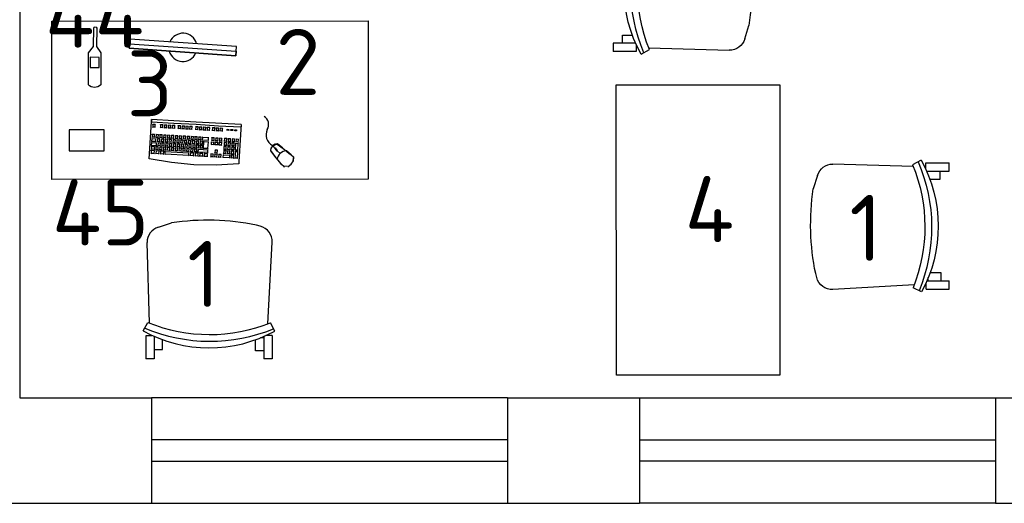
# Model space of a CAD drawing. Header units: millimetres. Extents: x 151654 to 877351, y 70322 to 154322.
# Tile 21 of 173: x 234372 to 238106, y 92538 to 94370. Entities that reach past the tile are written whole.
import ezdxf

# ---------------------------------------------------------------- set-up
doc = ezdxf.new("R2010")
doc.units = ezdxf.units.MM
doc.layers.add('технологич.о', color=152, linetype='Continuous', lineweight=30)
doc.styles.add('GOST', font='isocpeur.ttf')

# ---------------------------------------------------------------- blocks, each defined once
blk = doc.blocks.new('superkomfortchair 2')
at = {"layer": 'технологич.о', "linetype": 'Continuous'}
for p, q in [((-239.2, -32.01), (-239.2, 55.695)), ((-239.2, 55.695), (-208, 55.695)), ((-208, -28.902), (-208, 55.695)), ((208, -28.451), (208, 55.695)), ((208, 55.695), (239.2, 55.695)), ((239.2, -32.01), (239.2, 55.695)), ((-208, 25.149), (-176.8, 25.149)), ((-176.8, 25.149), (-176.8, -16.449)), ((208, 20.149), (176.8, 20.149)), ((176.8, 20.149), (176.8, -17.679)), ((-239.2, -32.01), (-214.95656, -32.01)), ((-208, -23.451), (-195.0676, -23.451)), ((216.62264, -32.01), (239.2, -32.01)), ((-249.58336, -49.416), (-233.80448, -80.984)), ((249.79032, -50.487), (231.5248, -82.322)), ((-222.58288, -76.582), (-240.46048, -385.443)), ((225.59576, -79.924), (234.65, -384.913)), ((-194.47064, -446.69), (-180.09368, -450.434)), ((191.47336, -443.715), (141.24136, -459.332))]:
    blk.add_line(p, q, dxfattribs=at)
for centre, major_axis, start_param, end_param in [((-0.86112, -466.333), (-499.8656, 0), 4.187126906, 5.2331917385), ((-4.36904, -598.93), (-611.75504, 0), 4.2951139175, 5.1170365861), ((-2.782, -609.946), (-596.65944, 0), 4.3088252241, 5.1099732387), ((-178.1572, -388.777), (-62.4, 0), 6.2275878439, 7.5894769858), ((172.27496, -386.625), (-62.4, 0), 1.8835191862, 3.1701305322), ((5.6784, 383.421), (-886.88392, 0), 1.3597668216, 1.7242509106)]:
    blk.add_ellipse(centre, major_axis=major_axis, ratio=0.9615384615, start_param=start_param, end_param=end_param, dxfattribs=at)
blk = doc.blocks.new('клавиатура')
at = {"layer": 'технологич.о', "ltscale": 2}
for p, q in [((-819747.7, 168021.3), (-819733.3, 168105.6)), ((-819733.3, 168105.6), (-819592.6, 168097.4)), ((-819715.4, 168067.9), (-819714.1, 168069.2)), ((-819713.5, 168080.8), (-819714.7, 168081.9)), ((-819714.5, 168085.6), (-819713.1, 168087)), ((-819714.1, 168069.2), (-819713.5, 168080.8)), ((-819714.1, 168069.2), (-819703.6, 168068.6)), ((-819712.4, 168098.6), (-819713.7, 168099.7)), ((-819702.9, 168080.2), (-819713.5, 168080.8)), ((-819713.1, 168087), (-819712.4, 168098.6)), ((-819713.1, 168087), (-819702.6, 168086.4)), ((-819701.9, 168098), (-819712.4, 168098.6)), ((-819703.6, 168068.6), (-819702.9, 168080.2)), ((-819703.6, 168068.6), (-819702.8, 168067.6)), ((-819702.9, 168080.2), (-819701.9, 168080.9)), ((-819702.6, 168086.4), (-819701.9, 168098)), ((-819702.6, 168086.4), (-819701.7, 168085.3)), ((-819701.9, 168098), (-819700.9, 168098.7)), ((-819699.1, 168066.6), (-819700.1, 168067.5)), ((-819699.9, 168071.3), (-819698.8, 168072.2)), ((-819699.6, 168057.6), (-819699.1, 168066.6)), ((-819698.2, 168081.2), (-819699.3, 168082.2)), ((-819688.6, 168066), (-819699.1, 168066.6)), ((-819699, 168085.1), (-819697.8, 168086)), ((-819698.8, 168072.2), (-819698.2, 168081.2)), ((-819698.8, 168072.2), (-819688.2, 168071.6)), ((-819697.1, 168097.7), (-819698.3, 168098.8)), ((-819687.7, 168080.6), (-819698.2, 168081.2)), ((-819697.8, 168086), (-819697.1, 168097.7)), ((-819697.8, 168086), (-819687.3, 168085.4)), ((-819686.6, 168097.1), (-819697.1, 168097.7)), ((-819689.1, 168057), (-819688.6, 168066)), ((-819688.6, 168066), (-819687.8, 168066.5)), ((-819688.2, 168071.6), (-819687.7, 168080.6)), ((-819688.2, 168071.6), (-819687.5, 168070.9)), ((-819687.7, 168080.6), (-819686.8, 168081.2)), ((-819687.3, 168085.4), (-819686.6, 168097.1)), ((-819687.3, 168085.4), (-819686.5, 168084.7)), ((-819686.6, 168097.1), (-819685.7, 168097.7)), ((-819684.5, 168077.9), (-819683.4, 168078.8)), ((-819683.3, 168073.1), (-819684.3, 168074)), ((-819683.9, 168064.2), (-819683.3, 168073.1)), ((-819682.4, 168096.8), (-819683.4, 168097.8)), ((-819683.4, 168078.8), (-819682.4, 168096.8)), ((-819683.4, 168078.8), (-819672.9, 168078.2)), ((-819672.8, 168072.5), (-819683.3, 168073.1)), ((-819682.4, 168096.8), (-819671.9, 168096.2)), ((-819673.3, 168063.6), (-819672.8, 168072.5)), ((-819671.9, 168096.2), (-819672.9, 168078.2)), ((-819672.9, 168078.2), (-819672.3, 168077.5)), ((-819672.8, 168072.5), (-819672.1, 168073)), ((-819671.9, 168096.2), (-819671.1, 168096.8)), ((-819669.4, 168065.2), (-819668.4, 168066)), ((-819668.9, 168080.2), (-819667.9, 168081.1)), ((-819667.9, 168075), (-819668.8, 168075.8)), ((-819668.4, 168066), (-819667.9, 168075)), ((-819668.4, 168066), (-819657.8, 168065.4)), ((-819667.1, 168095.9), (-819668, 168096.8)), ((-819667.9, 168081.1), (-819667.1, 168095.9)), ((-819667.9, 168081.1), (-819657.4, 168080.5)), ((-819657.3, 168074.4), (-819667.9, 168075)), ((-819667.1, 168095.9), (-819656.6, 168095.3)), ((-819657.8, 168065.4), (-819657.3, 168074.4)), ((-819657.8, 168065.4), (-819657.3, 168064.8)), ((-819656.6, 168095.3), (-819657.4, 168080.5)), ((-819657.4, 168080.5), (-819656.8, 168079.9)), ((-819657.3, 168074.4), (-819656.6, 168074.9)), ((-819656.6, 168095.3), (-819655.8, 168095.8)), ((-819652.8, 168065.9), (-819653.7, 168066.8)), ((-819653.5, 168070.7), (-819652.5, 168071.5)), ((-819653.3, 168057), (-819652.8, 168065.9)), ((-819652, 168080.5), (-819652.9, 168081.3)), ((-819642.3, 168065.3), (-819652.8, 168065.9)), ((-819652.7, 168085.2), (-819651.7, 168086)), ((-819652.5, 168071.5), (-819652, 168080.5)), ((-819652.5, 168071.5), (-819642, 168070.9)), ((-819651.1, 168095), (-819652.1, 168095.9)), ((-819641.5, 168079.9), (-819652, 168080.5)), ((-819651.7, 168086), (-819651.1, 168095)), ((-819651.7, 168086), (-819641.1, 168085.4)), ((-819640.6, 168094.4), (-819651.1, 168095)), ((-819642.8, 168056.3), (-819642.3, 168065.3)), ((-819642.3, 168065.3), (-819641.6, 168065.8)), ((-819642, 168070.9), (-819641.5, 168079.9)), ((-819642, 168070.9), (-819641.4, 168070.3)), ((-819641.5, 168079.9), (-819640.8, 168080.4)), ((-819641.1, 168085.4), (-819640.6, 168094.4)), ((-819641.1, 168085.4), (-819640.5, 168084.8)), ((-819640.6, 168094.4), (-819639.9, 168094.9)), ((-819614.5, 168083.2), (-819613.7, 168083.8)), ((-819613.1, 168092.8), (-819613.9, 168093.5)), ((-819613.7, 168083.8), (-819613.1, 168092.8)), ((-819613.7, 168083.8), (-819603.1, 168083.2)), ((-819602.6, 168092.2), (-819613.1, 168092.8)), ((-819603.1, 168083.2), (-819602.6, 168092.2)), ((-819603.1, 168083.2), (-819602.3, 168082.4)), ((-819602.6, 168092.2), (-819601.7, 168092.8)), ((-819592.6, 168097.4), (-819598, 168012.6)), ((-819593.9, 167927.3), (-819584.1, 168096.9)), ((-819584.1, 168096.9), (-819592.6, 168097.4)), ((-819591.9, 168097.4), (-819584.1, 168096.9)), ((-819720.7, 167956.1), (-819715.5, 168046)), ((-819715.5, 168046), (-819716.6, 168047.1)), ((-819716.4, 168050.3), (-819715.2, 168051.6)), ((-819714.5, 168063.2), (-819715.6, 168064.3)), ((-819715.5, 168046), (-819705, 168045.4)), ((-819715.2, 168051.6), (-819714.5, 168063.2)), ((-819715.2, 168051.6), (-819704.6, 168051)), ((-819704, 168062.6), (-819714.5, 168063.2)), ((-819705, 168045.4), (-819710.2, 167955.5)), ((-819705, 168045.4), (-819704.1, 168046)), ((-819704.6, 168051), (-819704, 168062.6)), ((-819704.6, 168051), (-819703.9, 168050)), ((-819704, 168062.6), (-819703, 168063.2)), ((-819702.3, 168027.5), (-819701.3, 168028.3)), ((-819700.8, 168037.3), (-819701.7, 168038.2)), ((-819701.5, 168042.2), (-819700.5, 168043.1)), ((-819701.3, 168028.3), (-819700.8, 168037.3)), ((-819701.3, 168028.3), (-819690.8, 168027.7)), ((-819699.9, 168052), (-819700.9, 168052.9)), ((-819690.3, 168036.7), (-819700.8, 168037.3)), ((-819700.7, 168056.8), (-819699.6, 168057.6)), ((-819700.5, 168043.1), (-819699.9, 168052)), ((-819700.5, 168043.1), (-819689.9, 168042.5)), ((-819689.4, 168051.4), (-819699.9, 168052)), ((-819699.6, 168057.6), (-819689.1, 168057)), ((-819690.8, 168027.7), (-819690.3, 168036.7)), ((-819690.8, 168027.7), (-819690.1, 168027.1)), ((-819690.3, 168036.7), (-819689.5, 168037.2)), ((-819689.9, 168042.5), (-819689.4, 168051.4)), ((-819689.9, 168042.5), (-819689.3, 168041.8)), ((-819689.4, 168051.4), (-819688.7, 168051.9)), ((-819689.1, 168057), (-819688.4, 168056.4)), ((-819685.9, 168029.2), (-819686.8, 168030)), ((-819686.5, 168034.2), (-819685.5, 168035)), ((-819686.4, 168020.3), (-819685.9, 168029.2)), ((-819685, 168044), (-819685.9, 168044.8)), ((-819675.4, 168028.6), (-819685.9, 168029.2)), ((-819685.7, 168048.8), (-819684.7, 168049.6)), ((-819685.5, 168035), (-819685, 168044)), ((-819685.5, 168035), (-819675, 168034.4)), ((-819684.2, 168058.5), (-819685.1, 168059.3)), ((-819674.5, 168043.3), (-819685, 168044)), ((-819684.9, 168063.3), (-819683.9, 168064.2)), ((-819684.7, 168049.6), (-819684.2, 168058.5)), ((-819684.7, 168049.6), (-819674.2, 168048.9)), ((-819673.7, 168057.9), (-819684.2, 168058.5)), ((-819683.9, 168064.2), (-819673.3, 168063.6)), ((-819675.9, 168019.6), (-819675.4, 168028.6)), ((-819675.4, 168028.6), (-819674.7, 168029.1)), ((-819675, 168034.4), (-819674.5, 168043.3)), ((-819675, 168034.4), (-819674.4, 168033.8)), ((-819674.5, 168043.3), (-819673.8, 168043.8)), ((-819674.2, 168048.9), (-819673.7, 168057.9)), ((-819674.2, 168048.9), (-819673.6, 168048.4)), ((-819673.7, 168057.9), (-819673, 168058.4)), ((-819673.3, 168063.6), (-819672.7, 168062.9)), ((-819670.4, 168031.1), (-819671.2, 168031.9)), ((-819671, 168036.1), (-819670.1, 168036.8)), ((-819670.9, 168022.1), (-819670.4, 168031.1)), ((-819669.5, 168045.8), (-819670.4, 168046.6)), ((-819659.9, 168030.5), (-819670.4, 168031.1)), ((-819670.2, 168050.7), (-819669.2, 168051.4)), ((-819670.1, 168036.8), (-819669.5, 168045.8)), ((-819670.1, 168036.8), (-819659.5, 168036.2)), ((-819668.7, 168060.4), (-819669.5, 168061.2)), ((-819659, 168045.2), (-819669.5, 168045.8)), ((-819669.2, 168051.4), (-819668.7, 168060.4)), ((-819669.2, 168051.4), (-819658.7, 168050.8)), ((-819658.2, 168059.8), (-819668.7, 168060.4)), ((-819660.4, 168021.5), (-819659.9, 168030.5)), ((-819659.9, 168030.5), (-819659.2, 168030.9)), ((-819659.5, 168036.2), (-819659, 168045.2)), ((-819659.5, 168036.2), (-819659, 168035.7)), ((-819659, 168045.2), (-819658.4, 168045.6)), ((-819658.7, 168050.8), (-819658.2, 168059.8)), ((-819658.7, 168050.8), (-819658.1, 168050.2)), ((-819658.2, 168059.8), (-819657.5, 168060.2)), ((-819656, 168027.1), (-819655, 168027.9)), ((-819654.5, 168036.8), (-819655.4, 168037.7)), ((-819655.2, 168041.6), (-819654.2, 168042.4)), ((-819655, 168027.9), (-819654.5, 168036.8)), ((-819655, 168027.9), (-819644.5, 168027.3)), ((-819653.7, 168051.4), (-819654.6, 168052.2)), ((-819644, 168036.2), (-819654.5, 168036.8)), ((-819654.3, 168056.2), (-819653.3, 168057)), ((-819654.2, 168042.4), (-819653.7, 168051.4)), ((-819654.2, 168042.4), (-819643.7, 168041.8)), ((-819643.1, 168050.8), (-819653.7, 168051.4)), ((-819653.3, 168057), (-819642.8, 168056.3)), ((-819644.5, 168027.3), (-819644, 168036.2)), ((-819644.5, 168027.3), (-819643.9, 168026.6)), ((-819644, 168036.2), (-819643.3, 168036.7)), ((-819643.7, 168041.8), (-819643.1, 168050.8)), ((-819643.7, 168041.8), (-819643.1, 168041.2)), ((-819643.1, 168050.8), (-819642.4, 168051.3)), ((-819642.8, 168056.3), (-819642.2, 168055.7)), ((-819616.6, 168033.3), (-819617.4, 168034)), ((-819617.1, 168038.4), (-819616.2, 168039.1)), ((-819617.1, 168024.3), (-819616.6, 168033.3)), ((-819606.1, 168032.7), (-819616.6, 168033.3)), ((-819615.7, 168048.1), (-819616.5, 168048.8)), ((-819616.2, 168053.6), (-819615.4, 168054.3)), ((-819616.2, 168039.1), (-819615.7, 168048.1)), ((-819616.2, 168039.1), (-819605.7, 168038.5)), ((-819605.2, 168047.5), (-819615.7, 168048.1)), ((-819614.8, 168063.2), (-819615.6, 168064)), ((-819615.4, 168054.3), (-819614.8, 168063.2)), ((-819615.4, 168054.3), (-819604.8, 168053.7)), ((-819604.3, 168062.6), (-819614.8, 168063.2)), ((-819606.6, 168023.7), (-819606.1, 168032.7)), ((-819606.1, 168032.7), (-819605.1, 168033.3)), ((-819605.7, 168038.5), (-819605.2, 168047.5)), ((-819605.7, 168038.5), (-819604.9, 168037.7)), ((-819605.2, 168047.5), (-819604.3, 168048.1)), ((-819604.8, 168053.7), (-819604.3, 168062.6)), ((-819604.8, 168053.7), (-819604.1, 168052.9)), ((-819604.3, 168062.6), (-819603.4, 168063.3)), ((-819756.1, 167936.7), (-819747.7, 168021.3)), ((-819703.3, 167993.3), (-819704.3, 167994.1)), ((-819704, 167998.1), (-819703, 167998.9)), ((-819703.9, 167984.3), (-819703.3, 167993.3)), ((-819702.5, 168007.8), (-819703.4, 168008.7)), ((-819692.8, 167992.7), (-819703.3, 167993.3)), ((-819703.2, 168012.6), (-819702.2, 168013.4)), ((-819703, 167998.9), (-819702.5, 168007.8)), ((-819703, 167998.9), (-819692.5, 167998.2)), ((-819701.7, 168022.4), (-819702.6, 168023.3)), ((-819692, 168007.2), (-819702.5, 168007.8)), ((-819702.2, 168013.4), (-819701.7, 168022.4)), ((-819702.2, 168013.4), (-819691.6, 168012.8)), ((-819691.1, 168021.8), (-819701.7, 168022.4)), ((-819693.3, 167983.7), (-819692.8, 167992.7)), ((-819692.8, 167992.7), (-819692.1, 167993.1)), ((-819692.5, 167998.2), (-819692, 168007.2)), ((-819692.5, 167998.2), (-819691.9, 167997.6)), ((-819692, 168007.2), (-819691.2, 168007.7)), ((-819691.6, 168012.8), (-819691.1, 168021.8)), ((-819691.6, 168012.8), (-819691, 168012.2)), ((-819691.1, 168021.8), (-819690.4, 168022.3)), ((-819689, 167990), (-819688.1, 167990.8)), ((-819687.6, 167999.8), (-819688.4, 168000.6)), ((-819688.2, 168004.6), (-819687.3, 168005.3)), ((-819688.1, 167990.8), (-819687.6, 167999.8)), ((-819688.1, 167990.8), (-819677.6, 167990.2)), ((-819686.7, 168014.3), (-819687.6, 168015.1)), ((-819677.1, 167999.1), (-819687.6, 167999.8)), ((-819687.4, 168019.5), (-819686.4, 168020.3)), ((-819687.3, 168005.3), (-819686.7, 168014.3)), ((-819687.3, 168005.3), (-819676.7, 168004.7)), ((-819676.2, 168013.7), (-819686.7, 168014.3)), ((-819686.4, 168020.3), (-819675.9, 168019.6)), ((-819677.6, 167990.2), (-819677.1, 167999.1)), ((-819677.6, 167990.2), (-819677, 167989.6)), ((-819677.1, 167999.1), (-819676.4, 167999.6)), ((-819676.7, 168004.7), (-819676.2, 168013.7)), ((-819676.7, 168004.7), (-819676.2, 168004.2)), ((-819676.2, 168013.7), (-819675.6, 168014.2)), ((-819675.9, 168019.6), (-819675.3, 168019.1)), ((-819673.5, 167991.9), (-819672.6, 167992.6)), ((-819672.1, 168001.6), (-819672.9, 168002.4)), ((-819672.7, 168006.5), (-819671.8, 168007.2)), ((-819672.6, 167992.6), (-819672.1, 168001.6)), ((-819672.6, 167992.6), (-819662.1, 167992)), ((-819671.3, 168016.2), (-819672.1, 168017)), ((-819661.6, 168001), (-819672.1, 168001.6)), ((-819671.9, 168021.4), (-819670.9, 168022.1)), ((-819671.8, 168007.2), (-819671.3, 168016.2)), ((-819671.8, 168007.2), (-819661.3, 168006.6)), ((-819660.7, 168015.6), (-819671.3, 168016.2)), ((-819670.9, 168022.1), (-819660.4, 168021.5)), ((-819662.1, 167992), (-819661.6, 168001)), ((-819662.1, 167992), (-819661.6, 167991.5)), ((-819661.6, 168001), (-819661, 168001.4)), ((-819661.3, 168006.6), (-819660.7, 168015.6)), ((-819661.3, 168006.6), (-819660.7, 168006)), ((-819660.7, 168015.6), (-819660.1, 168016)), ((-819660.4, 168021.5), (-819659.8, 168020.9)), ((-819657.1, 167992.7), (-819657.9, 167993.5)), ((-819657.7, 167997.5), (-819656.7, 167998.3)), ((-819657.6, 167983.8), (-819657.1, 167992.7)), ((-819656.2, 168007.2), (-819657.1, 168008.1)), ((-819646.5, 167992.1), (-819657.1, 167992.7)), ((-819656.9, 168012.5), (-819655.9, 168013.3)), ((-819656.7, 167998.3), (-819656.2, 168007.2)), ((-819656.7, 167998.3), (-819646.2, 167997.6)), ((-819655.4, 168022.3), (-819656.3, 168023.1)), ((-819645.7, 168006.6), (-819656.2, 168007.2)), ((-819655.9, 168013.3), (-819655.4, 168022.3)), ((-819655.9, 168013.3), (-819645.3, 168012.7)), ((-819644.8, 168021.7), (-819655.4, 168022.3)), ((-819647.1, 167983.1), (-819646.5, 167992.1)), ((-819646.5, 167992.1), (-819645.9, 167992.6)), ((-819646.2, 167997.6), (-819645.7, 168006.6)), ((-819646.2, 167997.6), (-819645.6, 167997.1)), ((-819645.7, 168006.6), (-819645, 168007.1)), ((-819645.3, 168012.7), (-819644.8, 168021.7)), ((-819645.3, 168012.7), (-819644.8, 168012.1)), ((-819644.8, 168021.7), (-819644.1, 168022.2)), ((-819618.7, 167996.3), (-819619.5, 167997)), ((-819619.2, 167987.3), (-819618.7, 167996.3)), ((-819618.8, 168008.7), (-819618, 168009.4)), ((-819608.2, 167995.7), (-819618.7, 167996.3)), ((-819617.4, 168018.4), (-819618.2, 168019.1)), ((-819618, 168023.7), (-819617.1, 168024.3)), ((-819618, 168009.4), (-819617.4, 168018.4)), ((-819618, 168009.4), (-819607.4, 168008.8)), ((-819606.9, 168017.8), (-819617.4, 168018.4)), ((-819617.1, 168024.3), (-819606.6, 168023.7)), ((-819608.7, 167986.7), (-819608.2, 167995.7)), ((-819608.2, 167995.7), (-819607.3, 167996.3)), ((-819607.4, 168008.8), (-819606.9, 168017.8)), ((-819607.4, 168008.8), (-819606.7, 168008)), ((-819606.9, 168017.8), (-819606, 168018.4)), ((-819606.6, 168023.7), (-819605.8, 168022.9)), ((-819598, 168012.6), (-819602.5, 167927.8)), ((-819721.8, 167954.9), (-819720.7, 167956.1)), ((-819720.7, 167956.1), (-819710.2, 167955.5)), ((-819710.2, 167955.5), (-819709.5, 167954.6)), ((-819706.5, 167954.4), (-819705.5, 167955.2)), ((-819705, 167964.2), (-819705.9, 167965)), ((-819705.7, 167969), (-819704.7, 167969.8)), ((-819705.5, 167955.2), (-819705, 167964.2)), ((-819705.5, 167955.2), (-819695, 167954.6)), ((-819704.2, 167978.7), (-819705.1, 167979.6)), ((-819694.5, 167963.6), (-819705, 167964.2)), ((-819704.9, 167983.5), (-819703.9, 167984.3)), ((-819704.7, 167969.8), (-819704.2, 167978.7)), ((-819704.7, 167969.8), (-819694.2, 167969.2)), ((-819693.7, 167978.1), (-819704.2, 167978.7)), ((-819703.9, 167984.3), (-819693.3, 167983.7)), ((-819695, 167954.6), (-819694.5, 167963.6)), ((-819695, 167954.6), (-819694.4, 167954)), ((-819694.5, 167963.6), (-819693.8, 167964)), ((-819694.2, 167969.2), (-819693.7, 167978.1)), ((-819694.2, 167969.2), (-819693.6, 167968.6)), ((-819693.7, 167978.1), (-819693, 167978.6)), ((-819693.3, 167983.7), (-819692.7, 167983.1)), ((-819690.1, 167956.1), (-819690.9, 167956.9)), ((-819690.7, 167961), (-819689.8, 167961.7)), ((-819690.6, 167947.1), (-819690.1, 167956.1)), ((-819689.3, 167970.7), (-819690.1, 167971.4)), ((-819679.6, 167955.5), (-819690.1, 167956.1)), ((-819689.9, 167975.5), (-819689, 167976.2)), ((-819689.8, 167961.7), (-819689.3, 167970.7)), ((-819689.8, 167961.7), (-819679.3, 167961.1)), ((-819688.4, 167985.2), (-819689.3, 167986)), ((-819678.7, 167970.1), (-819689.3, 167970.7)), ((-819689, 167976.2), (-819688.4, 167985.2)), ((-819689, 167976.2), (-819678.4, 167975.6)), ((-819677.9, 167984.6), (-819688.4, 167985.2)), ((-819680.1, 167946.5), (-819679.6, 167955.5)), ((-819679.6, 167955.5), (-819679, 167955.9)), ((-819679.3, 167961.1), (-819678.7, 167970.1)), ((-819679.3, 167961.1), (-819678.7, 167960.5)), ((-819678.7, 167970.1), (-819678.1, 167970.5)), ((-819678.4, 167975.6), (-819677.9, 167984.6)), ((-819678.4, 167975.6), (-819677.9, 167975.1)), ((-819677.9, 167984.6), (-819677.3, 167985)), ((-819674.6, 167958), (-819675.4, 167958.7)), ((-819675.2, 167962.8), (-819674.3, 167963.6)), ((-819675.2, 167949), (-819674.6, 167958)), ((-819673.8, 167972.5), (-819674.6, 167973.3)), ((-819664.1, 167957.3), (-819674.6, 167958)), ((-819674.4, 167977.4), (-819673.5, 167978.1)), ((-819674.3, 167963.6), (-819673.8, 167972.5)), ((-819674.3, 167963.6), (-819663.8, 167962.9)), ((-819672.9, 167987), (-819673.8, 167987.8)), ((-819663.3, 167971.9), (-819673.8, 167972.5)), ((-819673.5, 167978.1), (-819672.9, 167987)), ((-819673.5, 167978.1), (-819662.9, 167977.5)), ((-819662.4, 167986.4), (-819672.9, 167987)), ((-819664.6, 167948.4), (-819664.1, 167957.3)), ((-819664.1, 167957.3), (-819663.5, 167957.8)), ((-819663.8, 167962.9), (-819663.3, 167971.9)), ((-819663.8, 167962.9), (-819663.3, 167962.4)), ((-819663.3, 167971.9), (-819662.7, 167972.3)), ((-819662.9, 167977.5), (-819662.4, 167986.4)), ((-819662.9, 167977.5), (-819662.4, 167976.9)), ((-819662.4, 167986.4), (-819661.8, 167986.9)), ((-819660.3, 167952.9), (-819659.3, 167953.7)), ((-819658.8, 167962.6), (-819659.7, 167963.5)), ((-819659.4, 167967.9), (-819658.5, 167968.7)), ((-819659.3, 167953.7), (-819658.8, 167962.6)), ((-819659.3, 167953.7), (-819648.8, 167953.1)), ((-819657.9, 167977.7), (-819658.8, 167978.5)), ((-819648.3, 167962), (-819658.8, 167962.6)), ((-819658.6, 167983), (-819657.6, 167983.8)), ((-819658.5, 167968.7), (-819657.9, 167977.7)), ((-819658.5, 167968.7), (-819647.9, 167968.1)), ((-819647.4, 167977), (-819657.9, 167977.7)), ((-819657.6, 167983.8), (-819647.1, 167983.1)), ((-819648.8, 167953.1), (-819648.3, 167962)), ((-819648.8, 167953.1), (-819648.2, 167952.5)), ((-819648.3, 167962), (-819647.6, 167962.5)), ((-819647.9, 167968.1), (-819647.4, 167977)), ((-819647.9, 167968.1), (-819647.4, 167967.5)), ((-819647.4, 167977), (-819646.7, 167977.5)), ((-819647.1, 167983.1), (-819646.5, 167982.6)), ((-819621.3, 167952.7), (-819622, 167953.4)), ((-819621.8, 167957.7), (-819620.9, 167958.3)), ((-819621.8, 167943.7), (-819621.3, 167952.7)), ((-819610.7, 167952.1), (-819621.3, 167952.7)), ((-819620.4, 167967.3), (-819621.2, 167968)), ((-819620.9, 167972.2), (-819620.1, 167972.9)), ((-819620.9, 167958.3), (-819620.4, 167967.3)), ((-819620.9, 167958.3), (-819610.4, 167957.7)), ((-819609.9, 167966.7), (-819620.4, 167967.3)), ((-819619.6, 167981.8), (-819620.3, 167982.6)), ((-819620.1, 167986.6), (-819619.2, 167987.3)), ((-819620.1, 167972.9), (-819619.6, 167981.8)), ((-819620.1, 167972.9), (-819609.6, 167972.2)), ((-819609, 167981.2), (-819619.6, 167981.8)), ((-819619.2, 167987.3), (-819608.7, 167986.7)), ((-819610.7, 167952.1), (-819609.8, 167952.7)), ((-819610.4, 167957.7), (-819609.9, 167966.7)), ((-819610.4, 167957.7), (-819609.6, 167956.9)), ((-819609.9, 167966.7), (-819609, 167967.3)), ((-819609.6, 167972.2), (-819609, 167981.2)), ((-819609.6, 167972.2), (-819608.8, 167971.5)), ((-819609, 167981.2), (-819608.1, 167981.8)), ((-819608.7, 167986.7), (-819607.9, 167985.9)), ((-819757.4, 167851.6), (-819756.1, 167936.7)), ((-819723.1, 167914.7), (-819724.1, 167915.7)), ((-819723.9, 167919.5), (-819722.8, 167920.7)), ((-819722.1, 167932.3), (-819723.1, 167933.2)), ((-819722.8, 167937.4), (-819721.7, 167938.5)), ((-819722.8, 167920.7), (-819722.1, 167932.3)), ((-819722.8, 167920.7), (-819712.2, 167920.1)), ((-819721, 167950.1), (-819722.1, 167951)), ((-819711.6, 167931.6), (-819722.1, 167932.3)), ((-819721.7, 167938.5), (-819721, 167950.1)), ((-819721.7, 167938.5), (-819711.2, 167937.9)), ((-819710.5, 167949.5), (-819721, 167950.1)), ((-819712.2, 167920.1), (-819711.6, 167931.6)), ((-819712.2, 167920.1), (-819711.5, 167919.2)), ((-819711.6, 167931.6), (-819710.7, 167932.2)), ((-819711.2, 167937.9), (-819710.5, 167949.5)), ((-819711.2, 167937.9), (-819710.5, 167937)), ((-819710.5, 167949.5), (-819709.7, 167950.1)), ((-819709.7, 167884), (-819707.6, 167919.8)), ((-819707.6, 167919.8), (-819708.5, 167920.7)), ((-819708.2, 167924.8), (-819707.3, 167925.6)), ((-819706.7, 167934.6), (-819707.6, 167935.4)), ((-819707.6, 167919.8), (-819697.1, 167919.2)), ((-819707.4, 167939.6), (-819706.4, 167940.3)), ((-819707.3, 167925.6), (-819706.7, 167934.6)), ((-819707.3, 167925.6), (-819696.7, 167925)), ((-819705.9, 167949.3), (-819706.8, 167950.1)), ((-819696.2, 167934), (-819706.7, 167934.6)), ((-819706.4, 167940.3), (-819705.9, 167949.3)), ((-819706.4, 167940.3), (-819695.9, 167939.7)), ((-819695.4, 167948.7), (-819705.9, 167949.3)), ((-819697.1, 167919.2), (-819699.2, 167883.4)), ((-819697.1, 167919.2), (-819696.4, 167919.7)), ((-819696.7, 167925), (-819696.2, 167934)), ((-819696.7, 167925), (-819696.1, 167924.4)), ((-819696.2, 167934), (-819695.5, 167934.4)), ((-819695.9, 167939.7), (-819695.4, 167948.7)), ((-819695.9, 167939.7), (-819695.3, 167939.1)), ((-819695.4, 167948.7), (-819694.7, 167949.2)), ((-819693.2, 167917.5), (-819692.3, 167918.2)), ((-819691.8, 167927.2), (-819692.6, 167928)), ((-819692.4, 167931.5), (-819691.5, 167932.3)), ((-819692.3, 167918.2), (-819691.8, 167927.2)), ((-819692.3, 167918.2), (-819681.8, 167917.6)), ((-819691, 167941.2), (-819691.8, 167942)), ((-819681.3, 167926.6), (-819691.8, 167927.2)), ((-819691.6, 167946.4), (-819690.6, 167947.1)), ((-819691.5, 167932.3), (-819691, 167941.2)), ((-819691.5, 167932.3), (-819681, 167931.7)), ((-819680.5, 167940.6), (-819691, 167941.2)), ((-819690.6, 167947.1), (-819680.1, 167946.5)), ((-819681.8, 167917.6), (-819681.3, 167926.6)), ((-819681.8, 167917.6), (-819681.2, 167917)), ((-819681.3, 167926.6), (-819680.6, 167927)), ((-819681, 167931.7), (-819680.5, 167940.6)), ((-819681, 167931.7), (-819680.4, 167931.1)), ((-819680.5, 167940.6), (-819679.8, 167941.1)), ((-819680.1, 167946.5), (-819679.6, 167946)), ((-819677.8, 167918.7), (-819676.9, 167919.4)), ((-819676.3, 167928.4), (-819677.2, 167929.1)), ((-819676.9, 167933.4), (-819676, 167934.1)), ((-819676.9, 167919.4), (-819676.3, 167928.4)), ((-819676.9, 167919.4), (-819666.3, 167918.8)), ((-819675.5, 167943.1), (-819676.3, 167943.9)), ((-819665.8, 167927.7), (-819676.3, 167928.4)), ((-819676.1, 167948.3), (-819675.2, 167949)), ((-819676, 167934.1), (-819675.5, 167943.1)), ((-819676, 167934.1), (-819665.5, 167933.5)), ((-819665, 167942.5), (-819675.5, 167943.1)), ((-819675.2, 167949), (-819664.6, 167948.4)), ((-819666.3, 167918.8), (-819665.8, 167927.7)), ((-819666.3, 167918.8), (-819665.8, 167918.2)), ((-819665.8, 167927.7), (-819665.2, 167928.2)), ((-819665.5, 167933.5), (-819665, 167942.5)), ((-819665.5, 167933.5), (-819665, 167933)), ((-819665, 167942.5), (-819664.4, 167942.9)), ((-819664.6, 167948.4), (-819664.1, 167947.8)), ((-819661.4, 167918.5), (-819662.3, 167919.4)), ((-819662, 167923.3), (-819661, 167924.1)), ((-819661.9, 167909.6), (-819661.4, 167918.5)), ((-819660.5, 167933.1), (-819661.4, 167933.9)), ((-819650.8, 167917.9), (-819661.4, 167918.5)), ((-819661.2, 167938), (-819660.2, 167938.8)), ((-819661, 167924.1), (-819660.5, 167933.1)), ((-819661, 167924.1), (-819650.5, 167923.5)), ((-819659.7, 167947.8), (-819660.5, 167948.6)), ((-819650, 167932.5), (-819660.5, 167933.1)), ((-819660.2, 167938.8), (-819659.7, 167947.8)), ((-819660.2, 167938.8), (-819649.7, 167938.2)), ((-819649.1, 167947.1), (-819659.7, 167947.8)), ((-819651.4, 167909), (-819650.8, 167917.9)), ((-819650.8, 167917.9), (-819650.2, 167918.4)), ((-819650.5, 167923.5), (-819650, 167932.5)), ((-819650.5, 167923.5), (-819649.9, 167922.9)), ((-819650, 167932.5), (-819649.3, 167932.9)), ((-819649.7, 167938.2), (-819649.1, 167947.1)), ((-819649.7, 167938.2), (-819649.1, 167937.6)), ((-819649.1, 167947.1), (-819648.5, 167947.6)), ((-819623.4, 167915.7), (-819624.2, 167916.5)), ((-819623.9, 167920.5), (-819623.1, 167921.2)), ((-819623.9, 167906.8), (-819623.4, 167915.7)), ((-819612.9, 167915.1), (-819623.4, 167915.7)), ((-819622.6, 167930.2), (-819623.3, 167930.9)), ((-819623.1, 167921.2), (-819622.6, 167930.2)), ((-819623.1, 167921.2), (-819612.5, 167920.6)), ((-819622.6, 167943), (-819621.8, 167943.7)), ((-819612, 167929.6), (-819622.6, 167930.2)), ((-819621.8, 167943.7), (-819611.2, 167943.1)), ((-819613.4, 167906.1), (-819612.9, 167915.1)), ((-819612.9, 167915.1), (-819612, 167915.7)), ((-819612.5, 167920.6), (-819612, 167929.6)), ((-819612.5, 167920.6), (-819611.8, 167919.8)), ((-819612, 167929.6), (-819611.1, 167930.2)), ((-819611.2, 167943.1), (-819610.7, 167952.1)), ((-819611.2, 167943.1), (-819610.5, 167942.3)), ((-819602.5, 167927.8), (-819607.8, 167843)), ((-819603.7, 167757.6), (-819593.9, 167927.3)), ((-819726, 167884.4), (-819724.8, 167885.6)), ((-819724.1, 167897.2), (-819725.2, 167898.2)), ((-819724.9, 167902), (-819723.8, 167903.1)), ((-819724.8, 167885.6), (-819724.1, 167897.2)), ((-819724.8, 167885.6), (-819714.3, 167885)), ((-819713.6, 167896.6), (-819724.1, 167897.2)), ((-819723.8, 167903.1), (-819723.1, 167914.7)), ((-819723.8, 167903.1), (-819713.2, 167902.5)), ((-819712.6, 167914.1), (-819723.1, 167914.7)), ((-819714.3, 167885), (-819713.6, 167896.6)), ((-819714.3, 167885), (-819713.5, 167884.1)), ((-819713.6, 167896.6), (-819712.7, 167897.2)), ((-819713.2, 167902.5), (-819712.6, 167914.1)), ((-819713.2, 167902.5), (-819712.5, 167901.6)), ((-819712.6, 167914.1), (-819711.7, 167914.7)), ((-819710.7, 167883.3), (-819709.7, 167884)), ((-819709.7, 167884), (-819699.2, 167883.4)), ((-819699.2, 167883.4), (-819698.5, 167882.8)), ((-819696, 167882.3), (-819694.8, 167883.2)), ((-819694, 167900.1), (-819694.9, 167901.1)), ((-819694.8, 167883.2), (-819694, 167900.1)), ((-819694.8, 167883.2), (-819668.5, 167881.6)), ((-819694.3, 167903.5), (-819693.3, 167904.3)), ((-819694, 167900.1), (-819667.5, 167898.6)), ((-819692.8, 167913.3), (-819693.7, 167914.1)), ((-819693.3, 167904.3), (-819692.8, 167913.3)), ((-819693.3, 167904.3), (-819682.8, 167903.7)), ((-819682.3, 167912.7), (-819692.8, 167913.3)), ((-819682.8, 167903.7), (-819682.3, 167912.7)), ((-819682.8, 167903.7), (-819682.2, 167903.1)), ((-819682.3, 167912.7), (-819681.6, 167913.2)), ((-819678.7, 167903.8), (-819677.7, 167904.5)), ((-819677.2, 167913.5), (-819678, 167914.3)), ((-819677.7, 167904.5), (-819677.2, 167913.5)), ((-819677.7, 167904.5), (-819667.2, 167903.9)), ((-819666.7, 167912.9), (-819677.2, 167913.5)), ((-819667.5, 167898.6), (-819668.5, 167881.6)), ((-819668.5, 167881.6), (-819668.1, 167881.3)), ((-819667.5, 167898.6), (-819667, 167898.9)), ((-819667.2, 167903.9), (-819666.7, 167912.9)), ((-819667.2, 167903.9), (-819666.7, 167903.4)), ((-819666.7, 167912.9), (-819666.1, 167913.3)), ((-819664.5, 167880.8), (-819663.5, 167881.4)), ((-819663.5, 167881.4), (-819662.2, 167903.7)), ((-819663.5, 167881.4), (-819653, 167880.8)), ((-819662.2, 167903.7), (-819663.1, 167904.5)), ((-819662.9, 167908.8), (-819661.9, 167909.6)), ((-819662.2, 167903.7), (-819651.7, 167903)), ((-819661.9, 167909.6), (-819651.4, 167909)), ((-819651.7, 167903), (-819653, 167880.8)), ((-819653, 167880.8), (-819652.4, 167880.3)), ((-819651.7, 167903), (-819651, 167903.5)), ((-819651.4, 167909), (-819650.8, 167908.4)), ((-819625.1, 167886.2), (-819625.9, 167886.9)), ((-819625.6, 167891.4), (-819624.8, 167892.1)), ((-819625.6, 167877.2), (-819625.1, 167886.2)), ((-819614.6, 167885.6), (-819625.1, 167886.2)), ((-819624.2, 167901.1), (-819625, 167901.8)), ((-819624.8, 167906.1), (-819623.9, 167906.8)), ((-819624.8, 167892.1), (-819624.2, 167901.1)), ((-819624.8, 167892.1), (-819614.2, 167891.5)), ((-819613.7, 167900.5), (-819624.2, 167901.1)), ((-819623.9, 167906.8), (-819613.4, 167906.1)), ((-819615.1, 167876.6), (-819614.6, 167885.6)), ((-819614.6, 167885.6), (-819613.7, 167886.2)), ((-819614.2, 167891.5), (-819613.7, 167900.5)), ((-819614.2, 167891.5), (-819613.5, 167890.7)), ((-819613.7, 167900.5), (-819612.8, 167901.1)), ((-819613.4, 167906.1), (-819612.6, 167905.4)), ((-819753, 167766.3), (-819757.4, 167851.6)), ((-819727.2, 167843.2), (-819728.3, 167844.2)), ((-819728, 167848.1), (-819726.9, 167849)), ((-819727.8, 167834.2), (-819727.2, 167843.2)), ((-819726.4, 167857.9), (-819727.4, 167858.9)), ((-819727.2, 167862.7), (-819726.1, 167863.6)), ((-819716.7, 167842.6), (-819727.2, 167843.2)), ((-819726.9, 167849), (-819726.4, 167857.9)), ((-819726.9, 167849), (-819716.4, 167848.4)), ((-819725.5, 167872.6), (-819726.6, 167873.5)), ((-819715.9, 167857.3), (-819726.4, 167857.9)), ((-819726.1, 167863.6), (-819725.5, 167872.6)), ((-819726.1, 167863.6), (-819715.5, 167863)), ((-819715, 167871.9), (-819725.5, 167872.6)), ((-819717.2, 167833.6), (-819716.7, 167842.6)), ((-819716.7, 167842.6), (-819715.9, 167843.2)), ((-819716.4, 167848.4), (-819715.9, 167857.3)), ((-819716.4, 167848.4), (-819715.7, 167847.6)), ((-819715.9, 167857.3), (-819715, 167857.9)), ((-819715.5, 167863), (-819715, 167871.9)), ((-819715.5, 167863), (-819714.8, 167862.3)), ((-819715, 167871.9), (-819714.2, 167872.5)), ((-819712.6, 167847.3), (-819711.6, 167848.1)), ((-819711.1, 167857.1), (-819712, 167857.9)), ((-819711.6, 167848.1), (-819711.1, 167857.1)), ((-819711.6, 167848.1), (-819701.1, 167847.5)), ((-819700.5, 167856.4), (-819711.1, 167857.1)), ((-819701.1, 167847.5), (-819700.5, 167856.4)), ((-819701.1, 167847.5), (-819700.4, 167846.8)), ((-819700.5, 167856.4), (-819699.8, 167857)), ((-819681.3, 167840.5), (-819682, 167841.2)), ((-819681.8, 167831.6), (-819681.3, 167840.5)), ((-819681.7, 167845.7), (-819680.9, 167846.3)), ((-819681.3, 167840.5), (-819670.7, 167839.9)), ((-819680.4, 167855.3), (-819681.1, 167855.9)), ((-819680.9, 167846.3), (-819680.4, 167855.3)), ((-819680.9, 167846.3), (-819670.4, 167845.7)), ((-819680.8, 167860.3), (-819680.1, 167860.9)), ((-819680.4, 167855.3), (-819669.9, 167854.7)), ((-819679.6, 167869.9), (-819680.2, 167870.5)), ((-819680.1, 167860.9), (-819679.6, 167869.9)), ((-819680.1, 167860.9), (-819669.6, 167860.3)), ((-819679.6, 167869.9), (-819669, 167869.3)), ((-819669.9, 167854.7), (-819670.4, 167845.7)), ((-819670.4, 167845.7), (-819670, 167845.3)), ((-819669.9, 167854.7), (-819669.4, 167855)), ((-819669, 167869.3), (-819669.6, 167860.3)), ((-819669.6, 167860.3), (-819669.2, 167859.9)), ((-819669, 167869.3), (-819668.6, 167869.6)), ((-819665.9, 167839.6), (-819666.9, 167840.5)), ((-819666.6, 167844.6), (-819665.6, 167845.4)), ((-819665.1, 167854.4), (-819666, 167855.2)), ((-819665.7, 167859.2), (-819664.8, 167860)), ((-819665.6, 167845.4), (-819665.1, 167854.4)), ((-819665.6, 167845.4), (-819655.1, 167844.8)), ((-819664.2, 167869), (-819665.1, 167869.8)), ((-819654.6, 167853.8), (-819665.1, 167854.4)), ((-819664.8, 167860), (-819664.2, 167869)), ((-819664.8, 167860), (-819654.2, 167859.4)), ((-819653.7, 167868.4), (-819664.2, 167869)), ((-819655.1, 167844.8), (-819654.6, 167853.8)), ((-819655.1, 167844.8), (-819654.5, 167844.2)), ((-819654.6, 167853.8), (-819653.9, 167854.3)), ((-819654.2, 167859.4), (-819653.7, 167868.4)), ((-819654.2, 167859.4), (-819653.6, 167858.8)), ((-819653.7, 167868.4), (-819653, 167868.9)), ((-819628.5, 167842.5), (-819627.6, 167843.2)), ((-819627.1, 167852.2), (-819627.9, 167852.9)), ((-819627.6, 167857.1), (-819626.7, 167857.8)), ((-819627.6, 167843.2), (-819627.1, 167852.2)), ((-819627.6, 167843.2), (-819617.1, 167842.6)), ((-819616.6, 167851.6), (-819627.1, 167852.2)), ((-819626.2, 167866.8), (-819627, 167867.5)), ((-819626.7, 167857.8), (-819626.2, 167866.8)), ((-819626.7, 167857.8), (-819616.2, 167857.2)), ((-819626.5, 167876.5), (-819625.6, 167877.2)), ((-819615.7, 167866.2), (-819626.2, 167866.8)), ((-819625.6, 167877.2), (-819615.1, 167876.6)), ((-819617.1, 167842.6), (-819616.6, 167851.6)), ((-819617.1, 167842.6), (-819616.3, 167841.8)), ((-819616.6, 167851.6), (-819615.6, 167852.2)), ((-819616.2, 167857.2), (-819615.7, 167866.2)), ((-819616.2, 167857.2), (-819615.4, 167856.4)), ((-819615.7, 167866.2), (-819614.8, 167866.8)), ((-819615.1, 167876.6), (-819614.3, 167875.8)), ((-819607.8, 167843), (-819612.3, 167758.1)), ((-819729.7, 167800.9), (-819728.3, 167825)), ((-819728.3, 167825), (-819729.4, 167826)), ((-819728.9, 167833.3), (-819727.8, 167834.2)), ((-819728.3, 167825), (-819717.8, 167824.3)), ((-819727.8, 167834.2), (-819717.2, 167833.6)), ((-819717.8, 167824.3), (-819719.2, 167800.3)), ((-819717.8, 167824.3), (-819716.8, 167825)), ((-819717.2, 167833.6), (-819716.5, 167832.9)), ((-819713.8, 167809.5), (-819714.9, 167810.5)), ((-819714.7, 167814.1), (-819713.5, 167815.1)), ((-819714.3, 167800.5), (-819713.8, 167809.5)), ((-819713, 167824.1), (-819714, 167825.1)), ((-819703.3, 167808.8), (-819713.8, 167809.5)), ((-819713.5, 167815.1), (-819713, 167824.1)), ((-819713.5, 167815.1), (-819703, 167814.5)), ((-819702.5, 167823.5), (-819713, 167824.1)), ((-819703.8, 167799.9), (-819703.3, 167808.8)), ((-819703.3, 167808.8), (-819702.4, 167809.5)), ((-819703, 167814.5), (-819702.5, 167823.5)), ((-819703, 167814.5), (-819702.2, 167813.7)), ((-819702.5, 167823.5), (-819701.6, 167824.1)), ((-819698.5, 167808.6), (-819699.5, 167809.5)), ((-819699.3, 167813.3), (-819698.2, 167814.2)), ((-819699, 167799.6), (-819698.5, 167808.6)), ((-819697.6, 167823.2), (-819698.6, 167824.1)), ((-819688, 167808), (-819698.5, 167808.6)), ((-819698.2, 167814.2), (-819697.6, 167823.2)), ((-819698.2, 167814.2), (-819687.6, 167813.6)), ((-819687.1, 167822.6), (-819697.6, 167823.2)), ((-819688.5, 167799), (-819688, 167808)), ((-819688, 167808), (-819687.2, 167808.5)), ((-819687.6, 167813.6), (-819687.1, 167822.6)), ((-819687.6, 167813.6), (-819687, 167812.9)), ((-819687.1, 167822.6), (-819686.3, 167823.1)), ((-819683.2, 167807.7), (-819684.1, 167808.5)), ((-819683.9, 167812.5), (-819682.8, 167813.3)), ((-819683.7, 167798.7), (-819683.2, 167807.7)), ((-819682.3, 167822.3), (-819683.2, 167823.1)), ((-819672.6, 167807.1), (-819683.2, 167807.7)), ((-819682.8, 167813.3), (-819682.3, 167822.3)), ((-819682.8, 167813.3), (-819672.3, 167812.7)), ((-819682.6, 167830.9), (-819681.8, 167831.6)), ((-819671.8, 167821.7), (-819682.3, 167822.3)), ((-819681.8, 167831.6), (-819671.3, 167830.9)), ((-819673.2, 167798.1), (-819672.6, 167807.1)), ((-819672.6, 167807.1), (-819671.9, 167807.6)), ((-819672.3, 167812.7), (-819671.8, 167821.7)), ((-819672.3, 167812.7), (-819671.7, 167812.1)), ((-819671.8, 167821.7), (-819671.1, 167822.2)), ((-819670.7, 167839.9), (-819671.3, 167830.9)), ((-819671.3, 167830.9), (-819670.8, 167830.5)), ((-819670.7, 167839.9), (-819670.3, 167840.2)), ((-819667.8, 167806.8), (-819668.8, 167807.7)), ((-819668.6, 167811.6), (-819667.5, 167812.4)), ((-819668.4, 167797.8), (-819667.8, 167806.8)), ((-819667, 167821.4), (-819668, 167822.3)), ((-819657.3, 167806.2), (-819667.8, 167806.8)), ((-819667.5, 167829.8), (-819666.5, 167830.7)), ((-819667.5, 167812.4), (-819667, 167821.4)), ((-819667.5, 167812.4), (-819657, 167811.8)), ((-819656.5, 167820.8), (-819667, 167821.4)), ((-819666.5, 167830.7), (-819665.9, 167839.6)), ((-819666.5, 167830.7), (-819655.9, 167830.1)), ((-819655.4, 167839), (-819665.9, 167839.6)), ((-819657.8, 167797.2), (-819657.3, 167806.2)), ((-819657.3, 167806.2), (-819656.6, 167806.7)), ((-819657, 167811.8), (-819656.5, 167820.8)), ((-819657, 167811.8), (-819656.4, 167811.2)), ((-819656.5, 167820.8), (-819655.7, 167821.3)), ((-819655.9, 167830.1), (-819655.4, 167839)), ((-819655.9, 167830.1), (-819655.3, 167829.4)), ((-819655.4, 167839), (-819654.7, 167839.5)), ((-819629.3, 167827.9), (-819628.4, 167828.6)), ((-819627.9, 167837.5), (-819628.7, 167838.3)), ((-819628.4, 167828.6), (-819627.9, 167837.5)), ((-819628.4, 167828.6), (-819617.9, 167828)), ((-819617.4, 167836.9), (-819627.9, 167837.5)), ((-819625.7, 167803.8), (-819625.3, 167811.1)), ((-819622, 167803.6), (-819625.7, 167803.8)), ((-819625.3, 167811.1), (-819621.5, 167810.9)), ((-819621.5, 167810.9), (-819622, 167803.6)), ((-819617.9, 167828), (-819617.4, 167836.9)), ((-819617.9, 167828), (-819617.1, 167827.2)), ((-819617.4, 167836.9), (-819616.5, 167837.6)), ((-819744.6, 167765.8), (-819753, 167766.3)), ((-819641.7, 167759.8), (-819744.6, 167765.8)), ((-819733, 167770.5), (-819731.4, 167771.8)), ((-819730.9, 167780.7), (-819732.3, 167782.1)), ((-819731.9, 167785.5), (-819730.5, 167786.6)), ((-819731.4, 167771.8), (-819730.9, 167780.7)), ((-819731.4, 167771.8), (-819705.7, 167770.3)), ((-819730, 167795.6), (-819731.2, 167796.7)), ((-819731, 167800), (-819729.7, 167800.9)), ((-819705.2, 167779.2), (-819730.9, 167780.7)), ((-819730.5, 167786.6), (-819730, 167795.6)), ((-819730.5, 167786.6), (-819720, 167786)), ((-819719.5, 167795), (-819730, 167795.6)), ((-819729.7, 167800.9), (-819719.2, 167800.3)), ((-819720, 167786), (-819719.5, 167795)), ((-819720, 167786), (-819719.1, 167785.1)), ((-819719.5, 167795), (-819718.4, 167795.7)), ((-819719.2, 167800.3), (-819718.3, 167799.5)), ((-819716.5, 167784.7), (-819715.2, 167785.7)), ((-819714.7, 167794.7), (-819715.8, 167795.8)), ((-819715.6, 167799.5), (-819714.3, 167800.5)), ((-819715.2, 167785.7), (-819714.7, 167794.7)), ((-819715.2, 167785.7), (-819704.7, 167785.1)), ((-819704.2, 167794.1), (-819714.7, 167794.7)), ((-819714.3, 167800.5), (-819703.8, 167799.9)), ((-819705.7, 167770.3), (-819705.2, 167779.2)), ((-819705.7, 167770.3), (-819705, 167769.5)), ((-819705.2, 167779.2), (-819704.3, 167779.8)), ((-819704.7, 167785.1), (-819704.2, 167794.1)), ((-819704.7, 167785.1), (-819703.9, 167784.3)), ((-819704.2, 167794.1), (-819703.2, 167794.8)), ((-819703.8, 167799.9), (-819703, 167799.1)), ((-819702.1, 167768.9), (-819700.7, 167770)), ((-819700.2, 167778.9), (-819701.4, 167780.1)), ((-819701, 167783.9), (-819699.9, 167784.8)), ((-819700.7, 167770), (-819700.2, 167778.9)), ((-819700.7, 167770), (-819675, 167768.5)), ((-819699.4, 167793.8), (-819700.4, 167794.8)), ((-819700.2, 167798.7), (-819699, 167799.6)), ((-819700.2, 167778.9), (-819674.5, 167777.4)), ((-819699.9, 167784.8), (-819699.4, 167793.8)), ((-819699.9, 167784.8), (-819689.3, 167784.2)), ((-819688.8, 167793.2), (-819699.4, 167793.8)), ((-819699, 167799.6), (-819688.5, 167799)), ((-819689.3, 167784.2), (-819688.8, 167793.2)), ((-819689.3, 167784.2), (-819688.6, 167783.5)), ((-819688.8, 167793.2), (-819688, 167793.8)), ((-819688.5, 167799), (-819687.8, 167798.3)), ((-819685.6, 167783.1), (-819684.5, 167784)), ((-819684, 167792.9), (-819685, 167793.8)), ((-819684.7, 167797.9), (-819683.7, 167798.7)), ((-819684.5, 167784), (-819684, 167792.9)), ((-819684.5, 167784), (-819674, 167783.3)), ((-819673.5, 167792.3), (-819684, 167792.9)), ((-819683.7, 167798.7), (-819673.2, 167798.1)), ((-819674.5, 167777.4), (-819675, 167768.5)), ((-819675, 167768.5), (-819674.6, 167768)), ((-819674.5, 167777.4), (-819674.1, 167777.8)), ((-819674, 167783.3), (-819673.5, 167792.3)), ((-819674, 167783.3), (-819673.4, 167782.7)), ((-819673.5, 167792.3), (-819672.8, 167792.8)), ((-819673.2, 167798.1), (-819672.6, 167797.5)), ((-819671.2, 167767.3), (-819670.1, 167768.2)), ((-819669.6, 167777.2), (-819670.5, 167778.1)), ((-819670.3, 167782.2), (-819669.2, 167783.1)), ((-819670.1, 167768.2), (-819669.6, 167777.2)), ((-819670.1, 167768.2), (-819659.6, 167767.6)), ((-819668.7, 167792), (-819669.7, 167792.9)), ((-819659, 167776.6), (-819669.6, 167777.2)), ((-819669.4, 167797), (-819668.4, 167797.8)), ((-819669.2, 167783.1), (-819668.7, 167792)), ((-819669.2, 167783.1), (-819658.7, 167782.5)), ((-819658.2, 167791.4), (-819668.7, 167792)), ((-819668.4, 167797.8), (-819657.8, 167797.2)), ((-819659.6, 167767.6), (-819659, 167776.6)), ((-819659.6, 167767.6), (-819658.9, 167766.9)), ((-819659, 167776.6), (-819658.3, 167777.1)), ((-819658.7, 167782.5), (-819658.2, 167791.4)), ((-819658.7, 167782.5), (-819658.1, 167781.8)), ((-819658.2, 167791.4), (-819657.4, 167791.9)), ((-819657.8, 167797.2), (-819657.2, 167796.6)), ((-819627.4, 167774.5), (-819627, 167781.7)), ((-819623.7, 167774.3), (-819627.4, 167774.5)), ((-819627, 167781.7), (-819623.3, 167781.5)), ((-819626.6, 167789), (-819626.1, 167796.2)), ((-819622.8, 167788.8), (-819626.6, 167789)), ((-819626.1, 167796.2), (-819622.4, 167796)), ((-819623.3, 167781.5), (-819623.7, 167774.3)), ((-819622.4, 167796), (-819622.8, 167788.8)), ((-819603.7, 167757.6), (-819641.7, 167759.8))]:
    blk.add_line(p, q, dxfattribs=at)
blk = doc.blocks.new('мышка')
at = {"layer": 'технологич.о', "ltscale": 2}
for p, q in [((-819746.5, 167611.1), (-819729.8, 167624.6)), ((-819729.8, 167624.6), (-819703.5, 167645.1)), ((-819729.8, 167624.6), (-819702.4, 167644.5)), ((-819713.6, 167609.7), (-819702.7, 167620.2)), ((-819703.5, 167645.1), (-819693, 167643.8)), ((-819702.4, 167644.5), (-819693.6, 167643.3)), ((-819677.8, 167620.4), (-819697.6, 167592.6)), ((-819692.8, 167644.1), (-819694.8, 167644)), ((-819694.8, 167644), (-819692.8, 167644)), ((-819694.8, 167644), (-819692.9, 167643.9)), ((-819693.9, 167628.9), (-819683.5, 167639)), ((-819693.6, 167643.3), (-819685.4, 167637)), ((-819683.5, 167639), (-819692.8, 167644.1)), ((-819692.7, 167599.4), (-819677.2, 167619)), ((-819685.4, 167637), (-819679.1, 167628.9)), ((-819678.3, 167629.7), (-819683.5, 167639)), ((-819679.1, 167628.9), (-819677.8, 167620.4)), ((-819677.2, 167619), (-819678.7, 167629.3)), ((-819678.5, 167629.4), (-819678.4, 167626.8)), ((-819678.4, 167626.7), (-819678.3, 167629.7)), ((-819678.4, 167626.7), (-819678.3, 167629.7)), ((-819678.4, 167629.6), (-819678.4, 167626.8)), ((-819763, 167596), (-819764.7, 167594.4)), ((-819763.3, 167580.7), (-819757.4, 167572.2)), ((-819763, 167596), (-819755.1, 167604.1)), ((-819761.5, 167582.5), (-819763, 167596)), ((-819755.1, 167604.1), (-819746.5, 167611.1)), ((-819718.1, 167567.4), (-819703.4, 167585.9)), ((-819697.6, 167592.6), (-819711.7, 167576.5)), ((-819757.4, 167572.2), (-819753.4, 167567.1)), ((-819753.4, 167567.1), (-819741.4, 167559)), ((-819741.4, 167559), (-819727.7, 167557.7)), ((-819726.1, 167559.3), (-819739.6, 167560.8)), ((-819727.7, 167557.7), (-819726.1, 167559.3)), ((-819718.1, 167567.4), (-819726.1, 167559.3)), ((-819711.7, 167576.5), (-819718.1, 167567.4))]:
    blk.add_line(p, q, dxfattribs=at)
blk.add_lwpolyline([(-819704, 167621.6), (-819701.6, 167619), (-819692.4, 167627.3), (-819694.8, 167629.9)], close=True, dxfattribs=at)
for centre, radius, start, end in [((-819641.9, 167614.8), 48.1, 65.8484, 149.818), ((-819603.3, 167688.2), 35.1, 237.3081, 329.7333), ((-819739.4, 167584.6), 36, 2.1523, 83.1992)]:
    blk.add_arc(centre, radius, start, end, dxfattribs=at)
blk = doc.blocks.new('монитор')
at = {"layer": 'технологич.о', "ltscale": 2}
for points in [[(-819343, 167776.8), (-819308, 167774.3), (-819279.3, 168179.5), (-819314.3, 168182)], [(-819314.3, 168182), (-819296.8, 168180.7), (-819325.5, 167775.5), (-819343, 167776.8)]]:
    blk.add_lwpolyline(points, close=True, dxfattribs=at)
for start, end in [(105.1069, 246.7874), (285.1069, 66.7874)]:
    blk.add_arc((-819311.1, 167978.1), 53.5, start, end, dxfattribs=at)
blk = doc.blocks.new('45')
at = {"layer": 'технологич.о', "ltscale": 2}
blk.add_lwpolyline([(-119151.4, 116341.5), (-119116.7, 116402.2), (-119091.4, 116414.6), (-119030.8, 116519.5, 0.425107), (-119071.6, 116543.1), (-119132.4, 116437.8), (-119126.9, 116408), (-119161.2, 116347.2, 0.881659)], format="xyb", close=True, dxfattribs=at)
blk.add_lwpolyline([(-119117.4, 116449.4), (-119098.3, 116482.5), (-119068.6, 116465.3), (-119087.7, 116432.3)], close=True, dxfattribs=at)

msp = doc.modelspace()

# ---------------------------------------------------------------- linework, layer by layer
at = {"lineweight": 30}
for p, q in [((234372.2, 97588.4), (234372.2, 92938.4)), ((234372.2, 92938.4), (234872.2, 92938.4)), ((234872.2, 92938.4), (234872.2, 92538.4)), ((236222.2, 92938.4), (236222.2, 92538.4)), ((236222.2, 92938.4), (236722.2, 92938.4)), ((236722.2, 92938.4), (236722.2, 92538.4)), ((238072.2, 92938.4), (238072.2, 92538.4)), ((238072.2, 92938.4), (238822.2, 92938.4)), ((233472.2, 92538.4), (234872.2, 92538.4)), ((236222.2, 92538.4), (236722.2, 92538.4)), ((238072.2, 92538.4), (238572.2, 92538.4))]:
    msp.add_line(p, q, dxfattribs=at)
at = {"color": 1}
for p, q in [((236222.2, 92938.4), (234872.2, 92938.4)), ((236722.2, 92938.4), (238072.2, 92938.4)), ((236222.2, 92778.4), (234872.2, 92778.4)), ((236722.2, 92778.4), (238072.2, 92778.4)), ((234872.2, 92698.4), (236222.2, 92698.4)), ((238072.2, 92698.4), (236722.2, 92698.4)), ((234872.2, 92538.4), (236222.2, 92538.4)), ((238072.2, 92538.4), (236722.2, 92538.4))]:
    msp.add_line(p, q, dxfattribs=at)
at = {"layer": 'технологич.о', "ltscale": 2}
for points in [[(235694.1, 93766.1), (234494.1, 93765.1), (234493.6, 94365.1), (235693.6, 94366.1)], [(236635.2, 93023.2), (236634.3, 94123.2), (237254.3, 94123.7), (237255.2, 93023.7)], [(234559.7, 93873.8), (234692.7, 93873.7), (234692.8, 93953.7), (234559.8, 93953.8)]]:
    msp.add_lwpolyline(points, close=True, dxfattribs=at)

# ---------------------------------------------------------------- block references
at = {"layer": 'технологич.о', "lineweight": 25, "xscale": -1}
for p, rotation in [((236678.1, 94489.1), 90.04463843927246), ((237841.1, 93588.9), 270.0446384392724)]:
    msp.add_blockref('superkomfortchair 2', p, dxfattribs=dict(at, rotation=rotation))
at = {"layer": 'технологич.о', "color": 0, "xscale": -1, "rotation": 149.9553615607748}
msp.add_blockref('45', (396055.3, 135391.7), dxfattribs=at)
at = {"layer": 'технологич.о', "rotation": 90.04463843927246}
for name in ['монитор', 'клавиатура', 'мышка']:
    msp.add_blockref(name, (402330.7, 913707.3), dxfattribs=at)
at = {"layer": 'технологич.о', "lineweight": 25, "rotation": 180.0446384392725}
msp.add_blockref('superkomfortchair 2', (235090.1, 93141.5), dxfattribs=at)

# ---------------------------------------------------------------- texts
at = {"style": 'GOST'}
for s, p in [('44', (234467.7, 94264.2)), ('2', (235342.1, 94085.7, 11.2)), ('3', (234777.8, 94004.1, 11.2)), ('45', (234494.1, 93515.1)), ('4', (236893.8, 93527.7, 11.2)), ('1', (237518.6, 93456.7, 11.2)), ('1', (235007.3, 93282.3, 11.2))]:
    msp.add_text(s, height=250, dxfattribs=at).set_placement(p)

doc.saveas('drawing.dxf')
